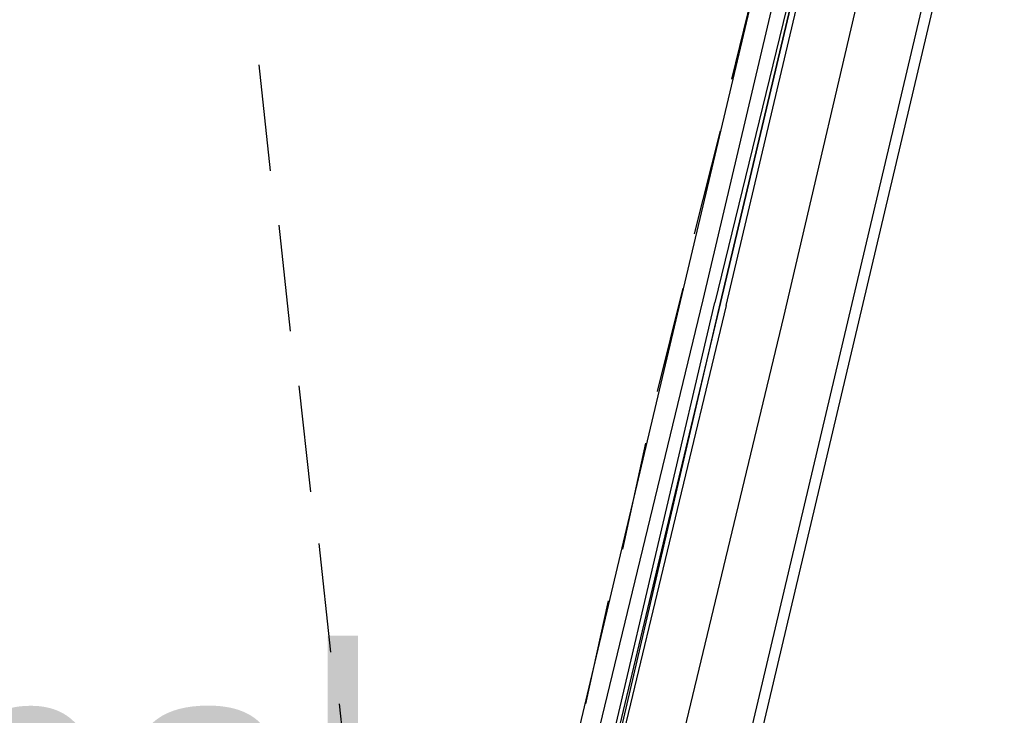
# Model space of a CAD drawing. Header units: feet. Extents: x -79 to 198, y -22 to 181.
# Tile 246 of 256: x 130.91 to 135.49, y 118.67 to 121.91. Entities that reach past the tile are written whole.
import ezdxf
from ezdxf.enums import TextEntityAlignment as Align

# ---------------------------------------------------------------- set-up
doc = ezdxf.new("R2010")
doc.units = ezdxf.units.FT
doc.layers.add('A-LINEA', color=7, linetype='CONTINUOUS')
doc.layers.add('A-NOMBRE-ESPACIO', color=2, linetype='CONTINUOUS')

msp = doc.modelspace()

# ---------------------------------------------------------------- linework, layer by layer
at = {"layer": 'A-LINEA'}
for p, q in [((132.3067, 109.8711), (135.4933, 123.3644)), ((134.4133, 122.4044), (132.5333, 114.4578)), ((134.0933, 120.6044), (134.48, 122.2444)), ((135.1733, 122.2311), (133.2933, 114.2844)), ((134.2267, 121.6311), (134.3467, 122.1244)), ((132.0267, 121.6978), (132.08, 121.2044)), ((134.0533, 120.9111), (134.1733, 121.3911)), ((132.12, 120.9511), (132.1733, 120.4578)), ((133.88, 120.1778), (134, 120.6578)), ((132.2133, 120.2044), (132.2667, 119.7111)), ((133.72, 119.4444), (133.8267, 119.9378)), ((132.3067, 119.4711), (132.36, 118.9644)), ((133.5467, 118.7244), (133.6533, 119.2044)), ((132.4, 118.7244), (132.4533, 118.2311))]:
    msp.add_line(p, q, dxfattribs=at)
for points in [[(134.88, 122.2978), (134.4667, 120.5244), (133.9867, 118.5244)], [(134.2, 120.5778), (134.6, 122.2711), (134.6, 122.2844), (134.5867, 122.2844), (134.5733, 122.2844), (134.1733, 120.5911), (134.5733, 122.2844), (134.56, 122.2844), (134.1467, 120.5911)], [(133.64, 118.6044), (133.6533, 118.6044), (133.6133, 118.6178), (134.0933, 120.6044)], [(134.2, 120.5778), (133.7067, 118.5244), (133.6933, 118.5244), (134.1733, 120.5911), (133.68, 118.5244), (133.6667, 118.5378), (134.1467, 120.5911)]]:
    msp.add_lwpolyline(points, dxfattribs=at)

# ---------------------------------------------------------------- texts
at = {"layer": 'A-NOMBRE-ESPACIO'}
msp.add_text('Dorm. principal', height=1.2, dxfattribs=at).set_placement((127.2, 117.7778), align=Align.CENTER)

doc.saveas('drawing.dxf')
